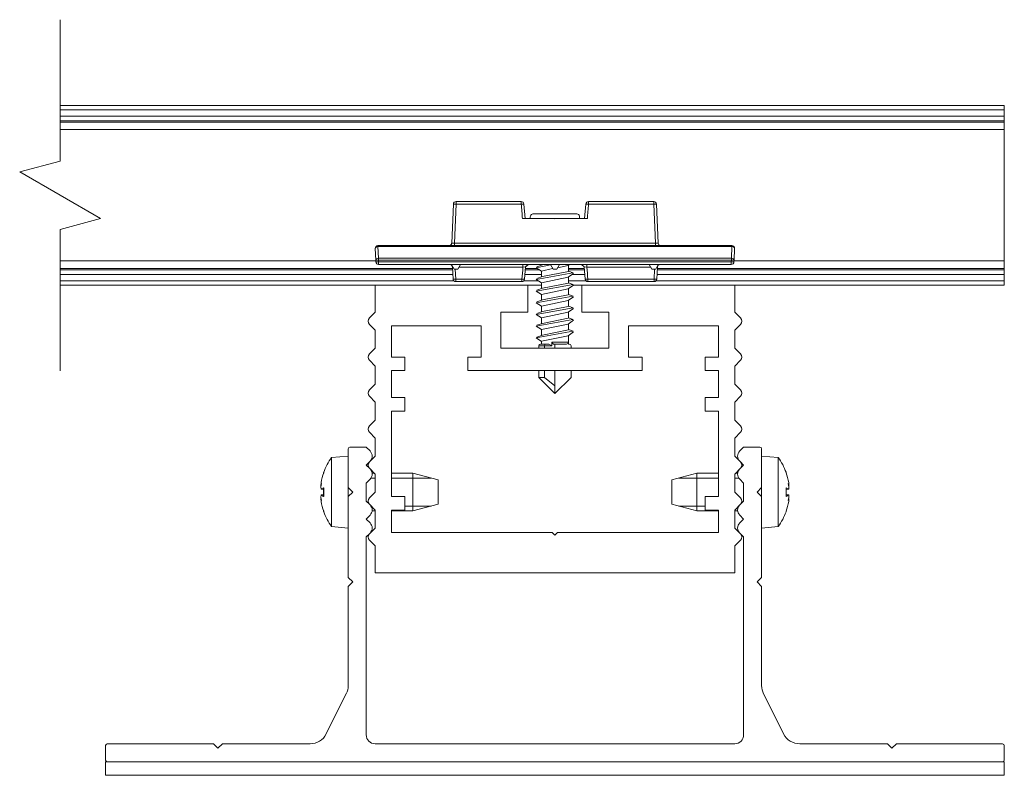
# Model space of a CAD drawing. Header units: millimetres. Extents: x 15 to 3247, y -45 to 876.
# Tile 3 of 11: x 146 to 255, y 318 to 402. Entities that reach past the tile are written whole.
import ezdxf

# ---------------------------------------------------------------- set-up
doc = ezdxf.new("R2010")
doc.units = ezdxf.units.MM
doc.header["$LTSCALE"] = 3
for name, color, linetype, lineweight in [('Break Line (ISO)', 7, 'Continuous', 18), ('Visible (ISO)', 7, 'Continuous', 13), ('Visible Narrow (ISO)', 7, 'Continuous', 5)]:
    doc.layers.add(name, color=color, linetype=linetype, lineweight=lineweight)

msp = doc.modelspace()

# ---------------------------------------------------------------- linework, layer by layer
at = {"layer": 'Break Line (ISO)', "flags": 128}
msp.add_lwpolyline([(150.348, 363.217), (150.348, 378.938), (154.848, 380.144), (145.848, 385.34), (150.348, 386.546), (150.348, 402.267)], dxfattribs=at)
at = {"layer": 'Visible (ISO)'}
for p, q in [((150.348, 392.742), (255.397, 392.742)), ((255.397, 392.242), (255.397, 392.742)), ((255.397, 392.242), (255.397, 391.535)), ((255.397, 391.035), (255.397, 391.535)), ((150.348, 390.881), (255.397, 390.881)), ((150.348, 390.045), (255.397, 390.045)), ((255.397, 391.035), (255.397, 390.881)), ((255.397, 390.881), (255.397, 390.045)), ((255.397, 390.045), (255.397, 375.44)), ((194.099, 381.755), (193.91, 377.429)), ((201.654, 382.042), (194.398, 382.042)), ((201.952, 381.767), (202.087, 380.142)), ((201.953, 381.767), (202.088, 380.142)), ((208.707, 380.142), (208.842, 381.767)), ((216.396, 382.042), (209.141, 382.042)), ((216.885, 377.429), (216.696, 381.755)), ((201.788, 380.142), (205.212, 380.142)), ((203.047, 380.695), (207.747, 380.695)), ((205.583, 380.142), (209.007, 380.142)), ((225.084, 377.142), (185.711, 377.142)), ((185.411, 376.829), (185.468, 375.516)), ((225.326, 375.516), (225.384, 376.829)), ((150.348, 375.44), (185.472, 375.44)), ((185.468, 375.516), (185.477, 375.329)), ((185.776, 375.042), (225.018, 375.042)), ((193.897, 375.042), (194.186, 374.542)), ((194.002, 374.755), (194.059, 373.429)), ((194.897, 375.042), (194.609, 374.542)), ((202.14, 374.768), (202.026, 373.417)), ((202.141, 374.768), (202.027, 373.417)), ((202.438, 375.042), (202.14, 374.768)), ((202.44, 375.042), (202.141, 374.768)), ((204.924, 374.998), (203.32, 374.69)), ((203.897, 374.299), (203.32, 374.69)), ((203.383, 374.78), (204.011, 375.001)), ((203.897, 375.042), (203.897, 374.96)), ((204.017, 375.001), (204.152, 375.042)), ((204.897, 375.042), (205.186, 374.542)), ((205.897, 375.042), (205.609, 374.542)), ((206.859, 374.928), (205.69, 374.686)), ((207.034, 375.042), (206.866, 374.928)), ((206.897, 374.949), (206.897, 374.27)), ((208.654, 374.768), (208.355, 375.042)), ((208.654, 374.768), (208.356, 375.042)), ((208.768, 373.417), (208.654, 374.768)), ((208.654, 374.768), (208.654, 374.768)), ((215.897, 375.042), (216.186, 374.542)), ((216.897, 375.042), (216.609, 374.542)), ((216.735, 373.429), (216.793, 374.755)), ((225.318, 375.329), (225.326, 375.516)), ((225.323, 375.44), (255.397, 375.44)), ((255.397, 375.44), (255.397, 374.604)), ((150.348, 374.604), (194.008, 374.604)), ((194.609, 374.542), (194.186, 374.542)), ((202.127, 374.604), (203.447, 374.604)), ((207.403, 374.13), (203.329, 373.39)), ((203.383, 373.48), (204.011, 373.701)), ((205.146, 374.61), (203.897, 374.32)), ((203.897, 374.32), (203.897, 373.66)), ((206.861, 373.628), (203.898, 373.02)), ((204.019, 373.701), (206.895, 374.27)), ((205.609, 374.542), (205.186, 374.542)), ((207.475, 374.04), (206.866, 373.628)), ((206.897, 374.604), (208.668, 374.604)), ((206.897, 374.31), (207.411, 374.13)), ((206.897, 373.649), (206.897, 372.97)), ((216.609, 374.542), (216.186, 374.542)), ((216.787, 374.604), (255.397, 374.604)), ((255.397, 374.604), (255.397, 374.45)), ((255.397, 373.95), (255.397, 374.45)), ((255.397, 373.95), (255.397, 373.242)), ((150.348, 372.742), (185.397, 372.742)), ((185.397, 372.748), (185.397, 369.742)), ((202.397, 372.748), (185.397, 372.748)), ((194.359, 373.142), (201.728, 373.142)), ((202.397, 369.742), (202.397, 372.748)), ((202.397, 372.742), (203.897, 372.742)), ((203.897, 372.999), (203.32, 373.39)), ((207.41, 372.83), (203.32, 372.09)), ((203.897, 373.02), (203.897, 372.36)), ((204.019, 372.401), (206.893, 372.97)), ((207.475, 372.74), (206.866, 372.328)), ((206.897, 373.01), (207.411, 372.83)), ((207.478, 372.742), (208.397, 372.742)), ((208.397, 372.742), (208.397, 369.742)), ((225.397, 372.742), (208.397, 372.742)), ((209.067, 373.142), (216.436, 373.142)), ((225.397, 369.742), (225.397, 372.742)), ((225.397, 372.742), (255.397, 372.742)), ((255.397, 372.742), (255.397, 373.242)), ((203.897, 371.699), (203.32, 372.09)), ((207.403, 371.53), (203.327, 370.79)), ((203.383, 372.18), (204.011, 372.401)), ((203.897, 371.72), (203.897, 371.06)), ((206.863, 372.328), (203.901, 371.72)), ((204.018, 371.101), (206.89, 371.67)), ((207.475, 371.44), (206.866, 371.028)), ((206.897, 372.349), (206.897, 371.67)), ((206.897, 371.71), (207.411, 371.53)), ((203.897, 370.399), (203.32, 370.79)), ((203.383, 370.88), (204.011, 371.101)), ((203.897, 370.42), (203.897, 369.76)), ((206.866, 371.028), (203.905, 370.42)), ((204.015, 369.801), (206.888, 370.37)), ((206.897, 371.049), (206.897, 370.37)), ((206.897, 370.41), (207.411, 370.23)), ((185.397, 369.742), (184.751, 369.096)), ((199.397, 369.742), (202.397, 369.742)), ((199.397, 365.742), (199.397, 369.742)), ((203.897, 369.099), (203.32, 369.49)), ((207.411, 370.23), (203.324, 369.49)), ((203.383, 369.58), (204.011, 369.801)), ((206.866, 369.728), (203.906, 369.12)), ((207.475, 370.14), (206.866, 369.728)), ((206.897, 369.749), (206.897, 369.07)), ((208.397, 369.742), (211.397, 369.742)), ((211.397, 369.742), (211.397, 365.742)), ((226.044, 369.096), (225.397, 369.742)), ((184.751, 368.389), (185.397, 367.742)), ((187.197, 364.742), (187.197, 368.242)), ((187.197, 368.242), (197.197, 368.242)), ((197.197, 368.242), (197.197, 364.742)), ((203.897, 367.799), (203.32, 368.19)), ((207.404, 368.93), (203.323, 368.19)), ((203.383, 368.28), (204.011, 368.501)), ((203.897, 369.12), (203.897, 368.46)), ((206.863, 368.428), (203.906, 367.82)), ((204.013, 368.501), (206.889, 369.07)), ((207.475, 368.84), (206.866, 368.428)), ((206.897, 369.11), (207.411, 368.93)), ((206.897, 368.449), (206.897, 367.77)), ((213.597, 364.742), (213.597, 368.242)), ((213.597, 368.242), (223.597, 368.242)), ((223.597, 368.242), (223.597, 364.742)), ((225.397, 367.742), (226.044, 368.389)), ((185.397, 367.742), (185.397, 365.742)), ((207.408, 367.63), (203.328, 366.89)), ((203.383, 366.98), (204.011, 367.201)), ((203.897, 367.82), (203.897, 367.16)), ((206.861, 367.128), (203.903, 366.52)), ((204.011, 367.201), (206.893, 367.77)), ((207.475, 367.54), (206.866, 367.128)), ((206.897, 367.81), (207.411, 367.63)), ((206.897, 367.149), (206.897, 366.395)), ((225.397, 365.742), (225.397, 367.742)), ((203.897, 366.499), (203.32, 366.89)), ((203.597, 365.995), (203.597, 365.742)), ((203.797, 366.195), (204.379, 366.195)), ((203.897, 366.52), (203.897, 366.395)), ((203.897, 366.195), (203.897, 366.395)), ((204.379, 366.195), (204.737, 366.195)), ((204.737, 366.195), (205.043, 365.995)), ((205.24, 366.195), (205.043, 366.395)), ((205.043, 365.995), (205.043, 366.395)), ((206.697, 366.195), (205.24, 366.195)), ((205.397, 365.742), (205.397, 366.195)), ((206.897, 366.195), (206.897, 366.395)), ((206.897, 366.195), (206.997, 366.195)), ((207.197, 365.995), (207.197, 365.742)), ((185.397, 365.742), (184.751, 365.096)), ((211.397, 365.742), (199.397, 365.742)), ((226.044, 365.096), (225.397, 365.742)), ((184.751, 364.389), (185.397, 363.742)), ((185.397, 363.742), (185.397, 361.742)), ((188.697, 364.742), (187.197, 364.742)), ((188.697, 363.242), (188.697, 364.742)), ((197.197, 364.742), (195.697, 364.742)), ((195.697, 364.742), (195.697, 363.242)), ((215.097, 364.742), (213.597, 364.742)), ((215.097, 363.242), (215.097, 364.742)), ((223.597, 364.742), (222.097, 364.742)), ((222.097, 364.742), (222.097, 363.242)), ((225.397, 363.742), (226.044, 364.389)), ((225.397, 361.742), (225.397, 363.742)), ((187.197, 360.242), (187.197, 363.242)), ((187.197, 363.242), (188.697, 363.242)), ((195.697, 363.242), (215.097, 363.242)), ((203.597, 363.242), (203.597, 362.495)), ((205.397, 361.544), (205.397, 363.242)), ((207.197, 363.242), (207.197, 362.495)), ((222.097, 363.242), (223.597, 363.242)), ((223.597, 363.242), (223.597, 360.242)), ((185.397, 361.742), (184.751, 361.096)), ((203.597, 362.495), (204.252, 362.495)), ((203.597, 362.495), (205.397, 360.695)), ((204.252, 362.495), (205.397, 361.544)), ((207.197, 362.495), (205.397, 360.695)), ((205.397, 361.544), (205.397, 360.695)), ((226.044, 361.096), (225.397, 361.742)), ((184.751, 360.389), (185.397, 359.742)), ((185.397, 359.742), (185.397, 357.742)), ((188.697, 360.242), (187.197, 360.242)), ((188.697, 358.742), (188.697, 360.242)), ((223.597, 360.242), (222.097, 360.242)), ((222.097, 360.242), (222.097, 358.742)), ((225.397, 359.742), (226.044, 360.389)), ((225.397, 357.742), (225.397, 359.742)), ((187.197, 349.242), (187.197, 358.742)), ((187.197, 358.742), (188.697, 358.742)), ((222.097, 358.742), (223.597, 358.742)), ((223.597, 358.742), (223.597, 349.242)), ((185.397, 357.742), (184.751, 357.096)), ((226.044, 357.096), (225.397, 357.742)), ((184.751, 356.389), (185.397, 355.742)), ((225.397, 355.742), (226.044, 356.389)), ((185.397, 355.742), (185.397, 353.742)), ((225.397, 353.742), (225.397, 355.742)), ((182.397, 354.542), (182.397, 350.242)), ((184.397, 354.742), (182.597, 354.742)), ((184.832, 354.308), (184.397, 354.742)), ((226.397, 354.742), (225.963, 354.308)), ((228.197, 354.742), (226.397, 354.742)), ((228.397, 350.242), (228.397, 354.542)), ((180.552, 353.581), (182.397, 353.742)), ((180.552, 345.904), (180.552, 353.581)), ((184.397, 352.742), (184.751, 353.096)), ((185.397, 353.742), (184.751, 353.096)), ((226.044, 353.096), (225.397, 353.742)), ((226.044, 353.096), (226.397, 352.742)), ((230.243, 353.581), (228.397, 353.742)), ((230.243, 353.581), (230.243, 345.904)), ((179.666, 351.866), (179.666, 351.847)), ((184.751, 352.389), (184.397, 352.742)), ((184.751, 352.389), (185.397, 351.742)), ((185.06, 351.842), (185.297, 351.842)), ((185.397, 351.742), (185.397, 349.742)), ((187.197, 351.842), (189.597, 351.842)), ((189.597, 347.642), (189.597, 351.842)), ((192.397, 351.087), (189.597, 351.842)), ((218.397, 351.087), (221.197, 351.842)), ((221.197, 351.842), (221.197, 347.642)), ((223.597, 351.842), (221.197, 351.842)), ((225.397, 351.742), (226.044, 352.389)), ((225.397, 349.742), (225.397, 351.742)), ((225.735, 351.842), (225.497, 351.842)), ((226.397, 352.742), (226.044, 352.389)), ((231.128, 351.847), (231.128, 351.866)), ((179.363, 350.445), (179.389, 350.788)), ((184.397, 350.742), (184.832, 351.177)), ((184.397, 348.742), (184.397, 350.742)), ((192.397, 351.087), (192.397, 348.397)), ((218.397, 348.397), (218.397, 351.087)), ((225.963, 351.177), (226.397, 350.742)), ((226.397, 350.742), (226.397, 348.742)), ((231.405, 350.788), (231.432, 350.445)), ((179.363, 350.445), (179.382, 350.444)), ((179.389, 350.048), (179.363, 350.336)), ((179.381, 350.044), (179.666, 350.019)), ((179.381, 349.441), (179.666, 349.466)), ((179.666, 350.215), (179.678, 350.227)), ((179.666, 350.215), (179.666, 349.269)), ((182.397, 350.242), (182.897, 349.742)), ((182.397, 349.242), (182.397, 350.242)), ((182.897, 349.742), (182.397, 349.242)), ((185.397, 349.742), (184.751, 349.096)), ((226.044, 349.096), (225.397, 349.742)), ((227.897, 349.742), (228.397, 350.242)), ((228.397, 349.242), (227.897, 349.742)), ((228.397, 350.242), (228.397, 349.242)), ((231.116, 350.227), (231.128, 350.215)), ((231.128, 349.269), (231.128, 350.215)), ((231.414, 350.044), (231.128, 350.019)), ((231.414, 349.441), (231.128, 349.466)), ((231.432, 350.336), (231.405, 350.048)), ((231.432, 350.445), (231.412, 350.444)), ((179.363, 349.148), (179.389, 349.436)), ((179.363, 349.039), (179.382, 349.041)), ((179.389, 348.697), (179.363, 349.039)), ((179.678, 349.257), (179.666, 349.269)), ((182.397, 349.242), (182.397, 340.242)), ((184.751, 348.389), (184.397, 348.742)), ((184.751, 348.389), (185.397, 347.742)), ((188.697, 349.242), (187.197, 349.242)), ((188.697, 347.742), (188.697, 349.242)), ((192.397, 348.397), (189.597, 347.642)), ((218.397, 348.397), (221.197, 347.642)), ((223.597, 349.242), (222.097, 349.242)), ((222.097, 349.242), (222.097, 347.742)), ((225.397, 347.742), (226.044, 348.389)), ((226.397, 348.742), (226.044, 348.389)), ((228.397, 340.242), (228.397, 349.242)), ((231.128, 349.269), (231.116, 349.257)), ((231.405, 349.436), (231.432, 349.148)), ((231.432, 349.039), (231.405, 348.697)), ((231.432, 349.039), (231.412, 349.041)), ((179.666, 347.637), (179.666, 347.619)), ((185.06, 347.642), (185.397, 347.642)), ((185.397, 347.742), (185.397, 345.742)), ((187.197, 345.242), (187.197, 347.742)), ((187.197, 347.742), (188.697, 347.742)), ((187.197, 347.642), (189.597, 347.642)), ((223.597, 347.642), (221.197, 347.642)), ((222.097, 347.742), (223.597, 347.742)), ((223.597, 347.742), (223.597, 345.242)), ((225.397, 345.742), (225.397, 347.742)), ((225.735, 347.642), (225.397, 347.642)), ((231.128, 347.619), (231.128, 347.637)), ((184.397, 346.742), (184.832, 347.177)), ((184.832, 346.308), (184.397, 346.742)), ((225.963, 347.177), (226.397, 346.742)), ((226.397, 346.742), (225.963, 346.308)), ((180.552, 345.904), (182.397, 345.742)), ((184.397, 344.742), (184.751, 345.096)), ((185.397, 345.742), (184.751, 345.096)), ((205.097, 345.242), (187.197, 345.242)), ((205.397, 344.942), (205.097, 345.242)), ((205.697, 345.242), (205.397, 344.942)), ((223.597, 345.242), (205.697, 345.242)), ((226.044, 345.096), (225.397, 345.742)), ((226.044, 345.096), (226.397, 344.742)), ((230.243, 345.904), (228.397, 345.742)), ((184.397, 322.742), (184.397, 344.742)), ((184.751, 344.389), (185.397, 343.742)), ((225.397, 343.742), (226.044, 344.389)), ((226.397, 344.742), (226.397, 322.742)), ((185.397, 343.742), (185.397, 340.748)), ((225.397, 340.748), (225.397, 343.742)), ((185.397, 340.748), (225.397, 340.748)), ((182.397, 340.242), (182.897, 339.742)), ((182.897, 339.742), (182.397, 339.242)), ((227.897, 339.742), (228.397, 340.242)), ((228.397, 339.242), (227.897, 339.742)), ((182.397, 339.242), (182.397, 328.214)), ((228.397, 328.214), (228.397, 339.242)), ((179.95, 322.848), (182.186, 327.32)), ((228.609, 327.32), (230.845, 322.848)), ((155.397, 321.542), (155.397, 319.942)), ((167.397, 321.742), (155.597, 321.742)), ((167.897, 321.242), (167.397, 321.742)), ((168.397, 321.742), (167.897, 321.242)), ((178.161, 321.742), (168.397, 321.742)), ((225.397, 321.742), (185.397, 321.742)), ((242.397, 321.742), (232.633, 321.742)), ((242.897, 321.242), (242.397, 321.742)), ((243.397, 321.742), (242.897, 321.242)), ((255.197, 321.742), (243.397, 321.742)), ((255.397, 319.942), (255.397, 321.542)), ((155.397, 319.742), (155.397, 318.242)), ((155.397, 319.742), (255.397, 319.742)), ((155.597, 319.742), (255.197, 319.742)), ((255.397, 319.742), (255.397, 318.242)), ((255.397, 318.242), (155.397, 318.242))]:
    msp.add_line(p, q, dxfattribs=at)
for centre, radius, start, end in [((194.398, 381.742), 0.3, 90, 177.5), ((201.654, 381.742), 0.3, 6.32368, 90), ((209.141, 381.742), 0.3, 90, 173.67632), ((216.396, 381.742), 0.3, 2.5, 90), ((203.047, 380.295), 0.4, 90, 202.48166), ((207.747, 380.295), 0.4, 337.51834, 90), ((185.711, 376.842), 0.3, 90, 182.5), ((193.61, 377.442), 0.3, 270, 357.5), ((217.185, 377.442), 0.3, 182.5, 270), ((225.084, 376.842), 0.3, 357.5, 90), ((185.776, 375.342), 0.3, 182.5, 270), ((193.702, 374.742), 0.3, 2.5, 90), ((217.093, 374.742), 0.3, 90, 177.5), ((225.018, 375.342), 0.3, 270, 357.5), ((194.359, 373.442), 0.3, 182.5, 270), ((201.728, 373.442), 0.3, 270, 353.75037), ((209.067, 373.442), 0.3, 186.24963, 270), ((216.436, 373.442), 0.3, 270, 357.5), ((185.104, 368.742), 0.5, 135, 225), ((225.69, 368.742), 0.5, 315, 45), ((203.797, 365.995), 0.2, 90, 180), ((206.697, 366.395), 0.2, 270, 0), ((206.997, 365.995), 0.2, 0, 90), ((185.104, 364.742), 0.5, 135, 225), ((225.69, 364.742), 0.5, 315, 45), ((185.104, 360.742), 0.5, 135, 225), ((225.69, 360.742), 0.5, 315, 45), ((185.104, 356.742), 0.5, 135, 225), ((225.69, 356.742), 0.5, 315, 45), ((182.597, 354.542), 0.2, 90, 180), ((184.266, 353.742), 0.8, 315, 45), ((226.529, 353.742), 0.8, 135, 225), ((228.197, 354.542), 0.2, 0, 90), ((185.797, 349.742), 6.5, 143.80437, 160.28253), ((185.104, 352.742), 0.5, 135, 225), ((225.69, 352.742), 0.5, 315, 45), ((224.997, 349.742), 6.5, 19.71747, 36.19563), ((179.872, 351.866), 0.206, 160.28253, 180), ((184.266, 351.742), 0.8, 315, 45), ((226.529, 351.742), 0.8, 135, 225), ((230.922, 351.866), 0.206, 0, 19.71747), ((185.104, 348.742), 0.5, 135, 225), ((225.69, 348.742), 0.5, 315, 45), ((179.872, 347.619), 0.206, 180, 199.71747), ((185.797, 349.742), 6.5, 199.71747, 216.19563), ((184.266, 347.742), 0.8, 315, 45), ((226.529, 347.742), 0.8, 135, 225), ((224.997, 349.742), 6.5, 323.80437, 340.28253), ((230.922, 347.619), 0.206, 340.28253, 0), ((184.266, 345.742), 0.8, 315, 45), ((226.529, 345.742), 0.8, 135, 225), ((185.104, 344.742), 0.5, 135, 225), ((225.69, 344.742), 0.5, 315, 45), ((180.397, 328.214), 2, 333.43495, 0), ((230.397, 328.214), 2, 180, 206.56505), ((178.161, 323.742), 2, 270, 333.43495), ((185.397, 322.742), 1, 180, 270), ((225.397, 322.742), 1, 270, 0), ((232.633, 323.742), 2, 206.56505, 270), ((155.597, 321.542), 0.2, 90, 180), ((255.197, 321.542), 0.2, 0, 90), ((155.597, 319.942), 0.2, 180, 270), ((255.197, 319.942), 0.2, 270, 0)]:
    msp.add_arc(centre, radius, start, end, dxfattribs=at)
for centre, major_axis, ratio, start_param, end_param in [((201.654, 381.742), (0.299, 0.024), 0.043475, 0.0001707, 0.0012574), ((209.141, 381.742), (-0.299, 0.024), 0.043475, 6.279221, 6.2819279), ((205.397, 383.131), (2.997, 0), 0.9990482, 4.6505032, 4.7742748), ((201.728, 373.442), (0.299, -0.025), 0.0434692, 6.2820557, 6.2833196), ((209.067, 373.442), (-0.299, -0.025), 0.0434692, 0.0011296, 0.0044641), ((185.758, 349.825), (5.857, 2.782), 0.9791513, 2.3615077, 2.5383223), ((225.037, 349.825), (5.857, -2.782), 0.9791513, 0.6032704, 0.7800849), ((184.258, 347.694), (-4.577, 3.439), 0.554267, 0.163056, 0.235598), ((184.258, 351.449), (-4.251, -3.835), 0.6654232, 5.5109914, 5.5835335), ((226.537, 351.449), (-4.251, 3.835), 0.6654232, 3.8412445, 3.9137865), ((226.537, 347.694), (4.577, 3.439), 0.554267, 6.0475873, 6.1201293), ((179.045, 350.704), (-0.447, 0.222), 0.2991513, 2.5009174, 2.5639629), ((185.758, 349.301), (-6.459, 0.575), 0.1834845, 5.9547712, 6.1315857), ((225.037, 349.301), (6.459, 0.575), 0.1834845, 0.1515996, 0.3284141), ((231.75, 350.704), (-0.447, -0.222), 0.2991513, 0.5776298, 0.6406753), ((184.258, 348.036), (4.251, -3.835), 0.6654232, 3.8412445, 3.9137865), ((179.045, 348.781), (0.447, 0.222), 0.2991513, 0.5776298, 0.6406753), ((184.258, 351.791), (-4.577, -3.439), 0.554267, 6.0475873, 6.1201293), ((185.758, 350.184), (-6.459, -0.575), 0.1834845, 0.1515996, 0.3284141), ((185.758, 349.66), (-5.857, 2.782), 0.9791513, 0.6032704, 0.7800849), ((225.037, 350.184), (6.459, -0.575), 0.1834845, 5.9547712, 6.1315857), ((225.037, 349.66), (-5.857, -2.782), 0.9791513, 2.3615077, 2.5383223), ((226.537, 348.036), (4.251, 3.835), 0.6654232, 5.5109914, 5.5835335), ((226.537, 351.791), (4.577, -3.439), 0.554267, 0.163056, 0.235598), ((231.75, 348.781), (0.447, -0.222), 0.2991513, 2.5009174, 2.5639629)]:
    msp.add_ellipse(centre, major_axis=major_axis, ratio=ratio, start_param=start_param, end_param=end_param, dxfattribs=at)
at = {"layer": 'Visible Narrow (ISO)'}
for p, q in [((150.348, 392.242), (255.397, 392.242)), ((150.348, 391.535), (255.397, 391.535)), ((150.348, 391.035), (255.397, 391.035)), ((194.21, 377.429), (194.398, 381.755)), ((194.398, 382.042), (194.398, 381.755)), ((194.398, 381.755), (201.654, 381.755)), ((201.654, 381.755), (201.654, 382.042)), ((209.141, 382.042), (209.141, 381.755)), ((209.141, 381.755), (216.396, 381.755)), ((216.396, 381.755), (216.396, 382.042)), ((216.396, 381.755), (216.585, 377.429)), ((205.212, 380.142), (205.583, 380.142)), ((185.711, 377.142), (185.711, 377.05)), ((185.768, 375.736), (185.711, 377.05)), ((185.711, 377.05), (225.084, 377.05)), ((194.21, 377.429), (194.21, 377.142)), ((216.585, 377.429), (194.21, 377.429)), ((216.585, 377.142), (216.585, 377.429)), ((225.084, 377.05), (225.027, 375.736)), ((225.084, 377.05), (225.084, 377.142)), ((185.768, 375.736), (185.768, 375.516)), ((225.027, 375.736), (185.768, 375.736)), ((185.768, 375.516), (225.027, 375.516)), ((185.776, 375.329), (185.768, 375.516)), ((185.776, 375.329), (185.776, 375.042)), ((225.018, 375.329), (185.776, 375.329)), ((194.732, 374.755), (201.84, 374.755)), ((201.84, 374.755), (201.84, 375.042)), ((201.84, 374.755), (202.14, 374.768)), ((202.14, 374.767), (202.141, 374.768)), ((208.654, 374.768), (208.955, 374.755)), ((208.654, 374.768), (208.654, 374.768)), ((208.955, 375.042), (208.955, 374.755)), ((208.955, 374.755), (216.063, 374.755)), ((225.027, 375.516), (225.018, 375.329)), ((225.018, 375.042), (225.018, 375.329)), ((225.027, 375.516), (225.027, 375.736)), ((150.348, 374.45), (194.015, 374.45)), ((150.348, 373.95), (194.037, 373.95)), ((194.359, 373.429), (194.311, 374.542)), ((202.071, 373.95), (203.897, 373.95)), ((202.114, 374.45), (203.675, 374.45)), ((206.897, 374.45), (208.681, 374.45)), ((207.342, 373.95), (208.723, 373.95)), ((216.484, 374.542), (216.436, 373.429)), ((216.758, 373.95), (255.397, 373.95)), ((216.78, 374.45), (255.397, 374.45)), ((150.348, 373.242), (194.136, 373.242)), ((201.728, 373.429), (194.359, 373.429)), ((194.359, 373.429), (194.359, 373.142)), ((201.728, 373.142), (201.728, 373.429)), ((201.951, 373.242), (203.539, 373.242)), ((206.897, 373.242), (208.843, 373.242)), ((216.436, 373.429), (209.067, 373.429)), ((209.067, 373.429), (209.067, 373.142)), ((216.436, 373.142), (216.436, 373.429)), ((216.659, 373.242), (255.397, 373.242)), ((204.252, 365.995), (203.597, 365.995)), ((205.043, 365.995), (204.252, 365.995)), ((204.252, 365.995), (204.252, 365.742)), ((205.043, 366.395), (206.897, 366.395)), ((204.252, 363.242), (204.252, 362.495)), ((179.678, 351.935), (179.678, 351.881)), ((231.116, 351.881), (231.116, 351.935)), ((185.397, 351.297), (184.931, 351.297)), ((191.619, 351.297), (187.197, 351.297)), ((223.597, 351.297), (219.176, 351.297)), ((225.864, 351.297), (225.397, 351.297)), ((179.389, 350.048), (179.666, 350.024)), ((179.678, 350.227), (179.678, 349.257)), ((231.116, 349.257), (231.116, 350.227)), ((231.405, 350.048), (231.128, 350.024)), ((179.389, 349.436), (179.666, 349.46)), ((231.405, 349.436), (231.128, 349.46)), ((179.678, 347.604), (179.678, 347.549)), ((184.931, 348.187), (184.952, 348.187)), ((188.697, 348.187), (191.619, 348.187)), ((219.176, 348.187), (222.097, 348.187)), ((225.842, 348.187), (225.864, 348.187)), ((231.116, 347.549), (231.116, 347.604))]:
    msp.add_line(p, q, dxfattribs=at)
for centre, major_axis, ratio, start_param, end_param in [((194.398, 381.742), (-0.3, 0.013), 0.043578, 4.7142916, 6.2831853), ((201.654, 381.742), (0.299, 0.024), 0.043475, 0.0039465, 1.5672472), ((738.335, 425.47), (-538.462, 0), 0.9990482, 0.0813511, 0.08436), ((201.654, 381.742), (0.299, 0.024), 0.043475, 6.2160562, 6.283356), ((209.141, 381.742), (-0.299, 0.024), 0.043475, 4.7159381, 6.2819279), ((209.141, 381.742), (-0.299, 0.024), 0.043475, 6.2819279, 6.3072322), ((-327.54, 425.47), (538.462, 0), 0.9990482, 6.1988253, 6.2018342), ((216.396, 381.742), (0.3, 0.013), 0.043578, 0, 1.5688937), ((185.711, 376.842), (-0.3, -0.013), 0.6911694, 4.682221, 6.2831853), ((194.211, 377.442), (-0.301, -0.013), 0.0432476, 6.2794017, 7.8482954), ((216.584, 377.442), (-0.301, 0.013), 0.0432476, 1.5764826, 3.1453762), ((225.084, 376.842), (0.3, -0.013), 0.6911694, 0, 1.6009643), ((185.768, 375.529), (-0.3, -0.013), 0.6911694, 4.682221, 6.2831853), ((185.768, 375.529), (-0.3, -0.013), 0.043578, 0, 1.5688937), ((185.776, 375.342), (-0.3, -0.013), 0.043578, 0, 1.5688937), ((194.302, 374.742), (0.301, -0.013), 0.0432476, 2.5096669, 3.1453762), ((711.342, 331.076), (-511.374, 0), 0.9990482, 6.1975838, 6.2001888), ((202.324, 374.742), (0, 0.3), 0.807776, 1.4760399, 1.4772379), ((208.471, 374.742), (0, -0.3), 0.807776, 1.6643344, 1.6655527), ((-300.547, 331.076), (511.374, 0), 0.9990482, 0.0829965, 0.0856015), ((216.492, 374.742), (0.301, 0.013), 0.0432476, 6.2794017, 6.9151111), ((225.018, 375.342), (0.3, -0.013), 0.043578, 4.7142916, 6.2831853), ((225.027, 375.529), (0.3, -0.013), 0.6911694, 0, 1.6009643), ((225.027, 375.529), (0.3, -0.013), 0.043578, 4.7142916, 6.2831853), ((194.359, 373.442), (-0.3, -0.013), 0.043578, 0, 1.5688937), ((201.728, 373.442), (0.299, -0.025), 0.0434692, 4.7160094, 6.2787387), ((201.728, 373.442), (0.299, -0.025), 0.0434692, 0.0001343, 0.0676288), ((209.067, 373.442), (-0.299, -0.025), 0.0434692, 0.0011296, 1.5671759), ((209.067, 373.442), (-0.299, -0.025), 0.0434692, 6.2587195, 6.2843149), ((216.436, 373.442), (0.3, -0.013), 0.043578, 4.7142916, 6.2831853), ((204.379, 365.995), (0, 0.2), 0.6363636, 0, 1.5707963)]:
    msp.add_ellipse(centre, major_axis=major_axis, ratio=ratio, start_param=start_param, end_param=end_param, dxfattribs=at)

doc.saveas('drawing.dxf')
